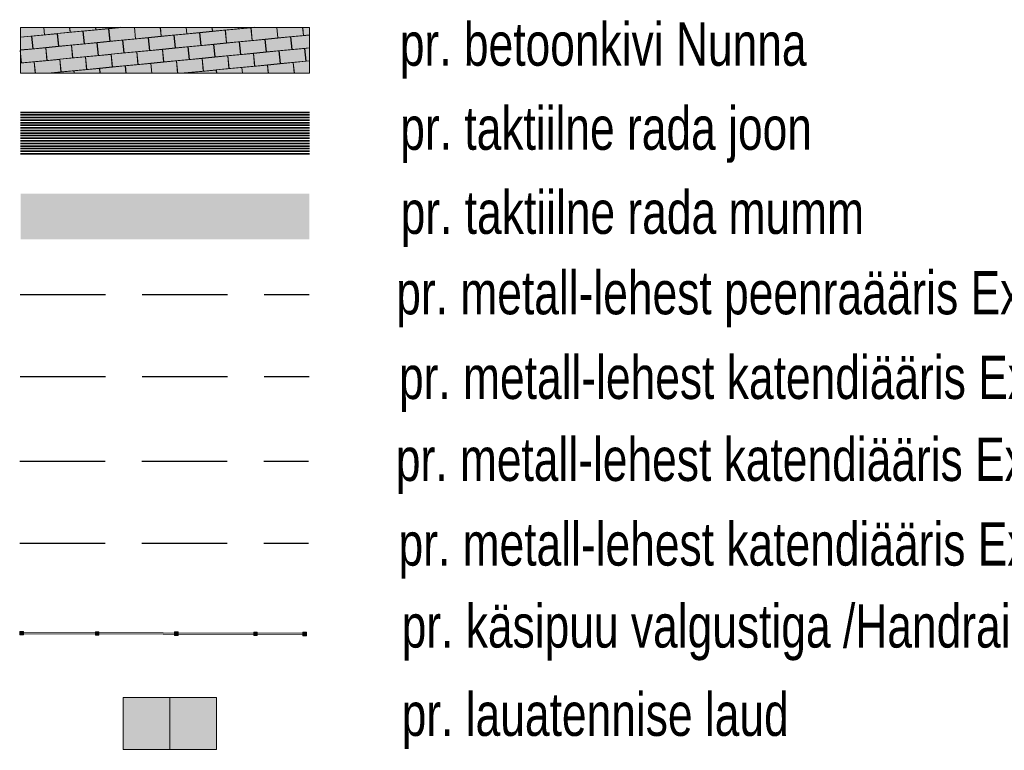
# Model space of a CAD drawing. Header units: metres. Extents: x 738076 to 738809, y 6589688 to 6590318.
# Tile 183 of 187: x 738742 to 738770, y 6590197 to 6590218. Entities that reach past the tile are written whole.
import ezdxf

# ---------------------------------------------------------------- set-up
doc = ezdxf.new("R2010")
doc.units = ezdxf.units.M
doc.linetypes.add('Kriipsjoon', pattern=[3.527298, 2.4692356, -1.0580624])
for name, color, linetype, lineweight in [('_MA-tingm2rgid (2D)', 7, 'Continuous', 5), ('_MA-tingm2rgid (2D)-1', 7, 'Continuous', 5), ('MA-MA inventar', 7, 'Continuous', 5), ('MA-MA tekst', 7, 'Continuous', 13)]:
    doc.layers.add(name, color=color, linetype=linetype, lineweight=lineweight)
for name, color, linetype, lineweight, true_color in [('MA-käsipuu', 7, 'Continuous', 5, 0x888888), ('MA-taktiilne rada joon', 7, 'Continuous', 5, 0x888888), ('MA-taktiilne rada nupp', 7, 'Continuous', 5, 0x888888), ('MA-tee betoonkivi Nunna. helehall', 7, 'Continuous', 5, 0x636466), ('MA-teraslehest katendiääris 4x100', 7, 'Kriipsjoon', 25, 0x6c3f99), ('MA-teraslehest katendiääris 4x150', 7, 'Kriipsjoon', 25, 0x00cccc), ('MA-teraslehest katendiääris 4x50', 6, 'Kriipsjoon', 25, 0xff00ff), ('MA-teraslehest peenraääris 3x150', 7, 'Kriipsjoon', 25, 0x994c4c)]:
    doc.layers.add(name, color=color, linetype=linetype, lineweight=lineweight, true_color=true_color)
doc.styles.add('Swis721 LtCn BT', font='Swis721 LtCn BT')
pattern_1 = [(95.52832737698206, (-2153670.556154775, -6234528.39694491), (-0.478221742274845, 1.07628010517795), [0.3662332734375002, -1.123834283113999]), (95.52832737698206, (-2153670.556154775, -6234528.39694491), (-0.478221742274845, 1.076280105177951), [0.3662332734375, -1.123834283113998]), (95.52832737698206, (-2153669.821255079, -6234528.325405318), (-0.478221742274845, 1.076280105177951), [0.3662332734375, -1.123834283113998]), (95.52832737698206, (-2153671.29693367, -6234528.469056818), (-0.478221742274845, 1.076280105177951), [0.3662332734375, -1.123834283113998]), (275.5283273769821, (-2153669.856738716, -6234527.960895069), (0.4782217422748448, -1.076280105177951), [0.3662332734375, -1.123834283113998]), (275.5283273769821, (-2153670.59751761, -6234528.033006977), (0.4782217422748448, -1.076280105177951), [0.3662332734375, -1.123834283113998]), (185.559999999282, (-2153669.856738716, -6234527.960895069), (-0.3346718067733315, -0.406856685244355), [0.73837353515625, -0.7508700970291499]), (185.559999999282, (-2153669.821255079, -6234528.325405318), (-0.3346718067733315, -0.406856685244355), [0.73837353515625, -0.7508700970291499]), (185.559999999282, (-2153670.562033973, -6234528.397517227), (-0.3346718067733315, -0.406856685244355), [0.73837353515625, -0.7508700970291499]), (185.559999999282, (-2153669.821255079, -6234528.325405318), (-0.3346718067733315, -0.406856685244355), [0.73837353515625, -0.7508700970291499]), (365.5599999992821, (-2153670.591638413, -6234528.03243466), (0.3346718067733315, 0.4068566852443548), [0.73837353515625, -0.7508700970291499]), (365.5599999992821, (-2153671.332417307, -6234528.104546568), (0.3346718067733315, 0.4068566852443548), [0.73837353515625, -0.7508700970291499])]
pattern_2 = [(180, (-2153669.856738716, -6234530.360895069), (-1.377724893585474e-17, -0.07499984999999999), [])]
pattern_3 = [(0, (0.03175000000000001, -0.03175000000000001), (3.888253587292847e-18, -0.06350000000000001), [0.06350000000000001, -0.06350000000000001]), (90, (-0.03175000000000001, 0.03175000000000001), (-0.06350000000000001, 0), [0.06350000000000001, -0.06350000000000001])]

# ---------------------------------------------------------------- blocks, each defined once
blk = doc.blocks.new('lauatennis')
at = {"layer": 'MA-MA inventar', "linetype": 'Continuous', "lineweight": 0}
blk.add_hatch(color=22, dxfattribs=at).paths.add_polyline_path([(2.699999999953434, 1.5), (0, 1.5), (0, 0), (2.699999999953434, 0)])
at = {"layer": 'MA-MA inventar', "lineweight": 20}
blk.add_line((1.349999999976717, 1.5), (1.349999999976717, 0), dxfattribs=at)
at = {"layer": 'MA-MA inventar', "lineweight": 5, "flags": 128}
blk.add_lwpolyline([(2.699999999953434, 1.5), (0, 1.5), (0, 0), (2.699999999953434, 0)], close=True, dxfattribs=at)
blk = doc.blocks.new('käsipuu1 (2D)')
at = {"layer": 'MA-käsipuu', "linetype": 'Continuous', "lineweight": 0, "transparency": 33554687}
for points in [[(-4.140000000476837, 0.05), (-4.040000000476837, 0.05), (-4.040000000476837, -0.05), (-4.140000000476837, -0.05)], [(-4.110000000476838, 0.02), (4.11, 0.02), (4.11, -0.02), (-4.110000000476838, -0.02)], [(-1.955, 0.05), (-1.855, 0.05), (-1.855, -0.05), (-1.955, -0.05)], [(0.331, 0.05), (0.431, 0.05), (0.431, -0.05), (0.331, -0.05)], [(2.617, 0.05), (2.717, 0.05), (2.717, -0.05), (2.617, -0.05)], [(4.04, 0.05), (4.14, 0.05), (4.14, -0.05), (4.04, -0.05)]]:
    blk.add_hatch(color=251, dxfattribs=at).paths.add_polyline_path(points)
at = {"layer": 'MA-käsipuu', "transparency": 33554687, "flags": 128}
for points in [[(-4.140000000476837, 0.05), (-4.040000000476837, 0.05), (-4.040000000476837, -0.05), (-4.140000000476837, -0.05)], [(-4.110000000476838, 0.02), (4.11, 0.02), (4.11, -0.02), (-4.110000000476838, -0.02)], [(-1.955, 0.05), (-1.855, 0.05), (-1.855, -0.05), (-1.955, -0.05)], [(0.331, 0.05), (0.431, 0.05), (0.431, -0.05), (0.331, -0.05)], [(2.617, 0.05), (2.717, 0.05), (2.717, -0.05), (2.617, -0.05)], [(4.04, 0.05), (4.14, 0.05), (4.14, -0.05), (4.04, -0.05)]]:
    blk.add_lwpolyline(points, close=True, dxfattribs=at)
blk = doc.blocks.new('MA-tingm2rgid (2D)')
at = {"layer": 'MA-taktiilne rada joon', "linetype": 'Continuous', "lineweight": 35, "true_color": 0x888888}
h = blk.add_hatch(dxfattribs=at)
h.set_pattern_fill('taktiilne rada joon-5', color=252, angle=90, style=0, pattern_type=2)
h.set_pattern_definition(pattern_2)
h.paths.add_polyline_path([(-2153674.031062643, -6234531.023807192), (-2153665.682414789, -6234531.023807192), (-2153665.682414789, -6234529.697982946), (-2153674.031062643, -6234529.697982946)])
at = {"layer": 'MA-taktiilne rada nupp', "linetype": 'Continuous', "lineweight": 25, "true_color": 0x888888}
h = blk.add_hatch(dxfattribs=at)
h.set_pattern_fill('taktiilne rada nupp', color=252, style=0, pattern_type=2)
h.set_pattern_definition(pattern_3)
h.paths.add_polyline_path([(-2153674.031062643, -6234533.423807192), (-2153665.682414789, -6234533.423807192), (-2153665.682414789, -6234532.097982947), (-2153674.031062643, -6234532.097982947)])
at = {"layer": 'MA-tee betoonkivi Nunna. helehall', "linetype": 'Continuous', "lineweight": 0, "true_color": 0xedecec}
blk.add_hatch(color=7, dxfattribs=at).paths.add_polyline_path([(-2153674.031062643, -6234528.623807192), (-2153665.682414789, -6234528.623807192), (-2153665.682414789, -6234527.297982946), (-2153674.031062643, -6234527.297982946)])
at = {"layer": 'MA-tee betoonkivi Nunna. helehall', "linetype": 'Continuous', "lineweight": 5, "true_color": 0x888888}
h = blk.add_hatch(dxfattribs=at)
h.set_pattern_fill('Nunna kivi', color=252, angle=185.559999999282, style=0, pattern_type=2)
h.set_pattern_definition(pattern_1)
h.paths.add_polyline_path([(-2153674.031062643, -6234528.623807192), (-2153665.682414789, -6234528.623807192), (-2153665.682414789, -6234527.297982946), (-2153674.031062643, -6234527.297982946)])
at = {"layer": 'MA-tee betoonkivi Nunna. helehall', "flags": 128}
blk.add_lwpolyline([(-2153674.031062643, -6234528.623807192), (-2153665.682414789, -6234528.623807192), (-2153665.682414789, -6234527.297982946), (-2153674.031062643, -6234527.297982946)], close=True, dxfattribs=at)
at = {"layer": 'MA-teraslehest katendiääris 4x100', "transparency": 33554687}
blk.add_line((-2153674.043447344, -6234537.385791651), (-2153665.694799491, -6234537.385791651), dxfattribs=at)
at = {"layer": 'MA-teraslehest katendiääris 4x150', "transparency": 33554687}
blk.add_line((-2153674.055832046, -6234542.202487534), (-2153665.707184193, -6234542.202487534), dxfattribs=at)
at = {"layer": 'MA-teraslehest katendiääris 4x50', "transparency": 33554687}
blk.add_line((-2153674.055832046, -6234539.833274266), (-2153665.707184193, -6234539.833274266), dxfattribs=at)
at = {"layer": 'MA-teraslehest peenraääris 3x150', "transparency": 33554687}
blk.add_line((-2153674.043447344, -6234535.016578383), (-2153665.694799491, -6234535.016578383), dxfattribs=at)
at = {"layer": 'MA-käsipuu', "color": 7, "transparency": 33554687, "rotation": 359.8579066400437}
blk.add_blockref('käsipuu1 (2D)', (-2153669.910119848, -6234544.819875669, -2.08), dxfattribs=at)
at = {"layer": 'MA-MA inventar'}
blk.add_blockref('lauatennis', (-2153671.067467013, -6234548.169463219), dxfattribs=at)
at = {"layer": 'MA-MA tekst', "char_height": 1.25, "attachment_point": 4, "line_spacing_factor": 1.004016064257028, "style": 'Swis721 LtCn BT'}
for s, insert, width in [('pr. betoonkivi Nunna', (-2153663.072207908, -6234527.967837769), 45.96793369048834), ('pr. taktiilne rada joon', (-2153663.059823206, -6234530.398021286), 45.96793369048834), ('pr. taktiilne rada mumm', (-2153663.047438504, -6234532.828204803), 45.96793369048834), ('pr. metall-lehest peenraääris ExcelEdge Borderline 3x150mm, töötlemata teras', (-2153663.175248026, -6234535.15374692), 57.65959356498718), ('pr. metall-lehest katendiääris ExcelEdge AluExcel, L-profiil, 4(6,5)x100 mm', (-2153663.096977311, -6234537.601229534), 57.65959356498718), ('pr. metall-lehest katendiääris ExcelEdge AluExcel, L-profiil, 4(6)x50 mm', (-2153663.187632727, -6234539.970442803), 57.65959356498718), ('pr. metall-lehest katendiääris ExcelEdge AluExcel, L-profiil, 4,5(8,5)x150 mm', (-2153663.109362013, -6234542.417925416), 57.65959356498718), ('pr. käsipuu valgustiga /Handrail HDL 40X40', (-2153663.018706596, -6234544.787138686), 45.96793369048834), ('pr. lauatennise laud', (-2153663.018706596, -6234547.340204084), 32.10761529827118)]:
    blk.add_mtext(s, dxfattribs=dict(at, insert=insert, width=width))
blk = doc.blocks.new('lauatennis-1')
at = {"layer": 'MA-MA inventar', "linetype": 'Continuous', "lineweight": 0}
blk.add_hatch(color=22, dxfattribs=at).paths.add_polyline_path([(2.699999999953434, 1.5), (0, 1.5), (0, 0), (2.699999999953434, 0)])
at = {"layer": 'MA-MA inventar', "lineweight": 20}
blk.add_line((1.349999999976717, 1.5), (1.349999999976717, 0), dxfattribs=at)
at = {"layer": 'MA-MA inventar', "lineweight": 5, "flags": 128}
blk.add_lwpolyline([(2.699999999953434, 1.5), (0, 1.5), (0, 0), (2.699999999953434, 0)], close=True, dxfattribs=at)
blk = doc.blocks.new('käsipuu1 (2D)-1')
at = {"layer": 'MA-käsipuu', "linetype": 'Continuous', "lineweight": 0, "transparency": 33554687}
for points in [[(-4.140000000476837, 0.05), (-4.040000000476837, 0.05), (-4.040000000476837, -0.05), (-4.140000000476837, -0.05)], [(-4.110000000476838, 0.02), (4.11, 0.02), (4.11, -0.02), (-4.110000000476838, -0.02)], [(-1.955, 0.05), (-1.855, 0.05), (-1.855, -0.05), (-1.955, -0.05)], [(0.331, 0.05), (0.431, 0.05), (0.431, -0.05), (0.331, -0.05)], [(2.617, 0.05), (2.717, 0.05), (2.717, -0.05), (2.617, -0.05)], [(4.04, 0.05), (4.14, 0.05), (4.14, -0.05), (4.04, -0.05)]]:
    blk.add_hatch(color=251, dxfattribs=at).paths.add_polyline_path(points)
at = {"layer": 'MA-käsipuu', "transparency": 33554687, "flags": 128}
for points in [[(-4.140000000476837, 0.05), (-4.040000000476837, 0.05), (-4.040000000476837, -0.05), (-4.140000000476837, -0.05)], [(-4.110000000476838, 0.02), (4.11, 0.02), (4.11, -0.02), (-4.110000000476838, -0.02)], [(-1.955, 0.05), (-1.855, 0.05), (-1.855, -0.05), (-1.955, -0.05)], [(0.331, 0.05), (0.431, 0.05), (0.431, -0.05), (0.331, -0.05)], [(2.617, 0.05), (2.717, 0.05), (2.717, -0.05), (2.617, -0.05)], [(4.04, 0.05), (4.14, 0.05), (4.14, -0.05), (4.04, -0.05)]]:
    blk.add_lwpolyline(points, close=True, dxfattribs=at)
blk = doc.blocks.new('MA-tingm2rgid (2D)-1')
at = {"layer": 'MA-taktiilne rada joon', "linetype": 'Continuous', "lineweight": 35, "true_color": 0x888888}
h = blk.add_hatch(dxfattribs=at)
h.set_pattern_fill('taktiilne rada joon-5', color=252, angle=90, style=0, pattern_type=2)
h.set_pattern_definition(pattern_2)
h.paths.add_polyline_path([(-2153674.031062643, -6234531.023807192), (-2153665.682414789, -6234531.023807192), (-2153665.682414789, -6234529.697982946), (-2153674.031062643, -6234529.697982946)])
at = {"layer": 'MA-taktiilne rada nupp', "linetype": 'Continuous', "lineweight": 25, "true_color": 0x888888}
h = blk.add_hatch(dxfattribs=at)
h.set_pattern_fill('taktiilne rada nupp', color=252, style=0, pattern_type=2)
h.set_pattern_definition(pattern_3)
h.paths.add_polyline_path([(-2153674.031062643, -6234533.423807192), (-2153665.682414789, -6234533.423807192), (-2153665.682414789, -6234532.097982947), (-2153674.031062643, -6234532.097982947)])
at = {"layer": 'MA-tee betoonkivi Nunna. helehall', "linetype": 'Continuous', "lineweight": 0, "true_color": 0xedecec}
blk.add_hatch(color=7, dxfattribs=at).paths.add_polyline_path([(-2153674.031062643, -6234528.623807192), (-2153665.682414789, -6234528.623807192), (-2153665.682414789, -6234527.297982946), (-2153674.031062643, -6234527.297982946)])
at = {"layer": 'MA-tee betoonkivi Nunna. helehall', "linetype": 'Continuous', "lineweight": 5, "true_color": 0x888888}
h = blk.add_hatch(dxfattribs=at)
h.set_pattern_fill('Nunna kivi', color=252, angle=185.559999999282, style=0, pattern_type=2)
h.set_pattern_definition(pattern_1)
h.paths.add_polyline_path([(-2153674.031062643, -6234528.623807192), (-2153665.682414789, -6234528.623807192), (-2153665.682414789, -6234527.297982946), (-2153674.031062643, -6234527.297982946)])
at = {"layer": 'MA-tee betoonkivi Nunna. helehall', "flags": 128}
blk.add_lwpolyline([(-2153674.031062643, -6234528.623807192), (-2153665.682414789, -6234528.623807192), (-2153665.682414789, -6234527.297982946), (-2153674.031062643, -6234527.297982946)], close=True, dxfattribs=at)
at = {"layer": 'MA-teraslehest katendiääris 4x100', "transparency": 33554687}
blk.add_line((-2153674.043447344, -6234537.385791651), (-2153665.694799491, -6234537.385791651), dxfattribs=at)
at = {"layer": 'MA-teraslehest katendiääris 4x150', "transparency": 33554687}
blk.add_line((-2153674.055832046, -6234542.202487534), (-2153665.707184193, -6234542.202487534), dxfattribs=at)
at = {"layer": 'MA-teraslehest katendiääris 4x50', "transparency": 33554687}
blk.add_line((-2153674.055832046, -6234539.833274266), (-2153665.707184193, -6234539.833274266), dxfattribs=at)
at = {"layer": 'MA-teraslehest peenraääris 3x150', "transparency": 33554687}
blk.add_line((-2153674.043447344, -6234535.016578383), (-2153665.694799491, -6234535.016578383), dxfattribs=at)
at = {"layer": 'MA-käsipuu', "color": 7, "transparency": 33554687, "rotation": 359.8579066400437}
blk.add_blockref('käsipuu1 (2D)-1', (-2153669.910119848, -6234544.819875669, -2.08), dxfattribs=at)
at = {"layer": 'MA-MA inventar'}
blk.add_blockref('lauatennis-1', (-2153671.067467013, -6234548.169463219), dxfattribs=at)
at = {"layer": 'MA-MA tekst', "char_height": 1.25, "attachment_point": 4, "line_spacing_factor": 1.004016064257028, "style": 'Swis721 LtCn BT'}
for s, insert, width in [('pr. betoonkivi Nunna', (-2153663.072207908, -6234527.967837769), 45.96793369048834), ('pr. taktiilne rada joon', (-2153663.059823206, -6234530.398021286), 45.96793369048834), ('pr. taktiilne rada mumm', (-2153663.047438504, -6234532.828204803), 45.96793369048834), ('pr. metall-lehest peenraääris ExcelEdge Borderline 3x150mm, töötlemata teras', (-2153663.175248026, -6234535.15374692), 57.65959356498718), ('pr. metall-lehest katendiääris ExcelEdge AluExcel, L-profiil, 4(6,5)x100 mm', (-2153663.096977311, -6234537.601229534), 57.65959356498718), ('pr. metall-lehest katendiääris ExcelEdge AluExcel, L-profiil, 4(6)x50 mm', (-2153663.187632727, -6234539.970442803), 57.65959356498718), ('pr. metall-lehest katendiääris ExcelEdge AluExcel, L-profiil, 4,5(8,5)x150 mm', (-2153663.109362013, -6234542.417925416), 57.65959356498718), ('pr. käsipuu valgustiga /Handrail HDL 40X40', (-2153663.018706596, -6234544.787138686), 45.96793369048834), ('pr. lauatennise laud', (-2153663.018706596, -6234547.340204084), 32.10761529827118)]:
    blk.add_mtext(s, dxfattribs=dict(at, insert=insert, width=width))

msp = doc.modelspace()

# ---------------------------------------------------------------- block references
at = {"layer": '_MA-tingm2rgid (2D)'}
msp.add_blockref('MA-tingm2rgid (2D)', (2892415.876977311, 12824744.7657593), dxfattribs=at)

# ---------------------------------------------------------------- next in the draw order: block references
at = {"layer": '_MA-tingm2rgid (2D)-1'}
msp.add_blockref('MA-tingm2rgid (2D)-1', (2892415.876977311, 12824744.7657593), dxfattribs=at)

doc.saveas('drawing.dxf')
